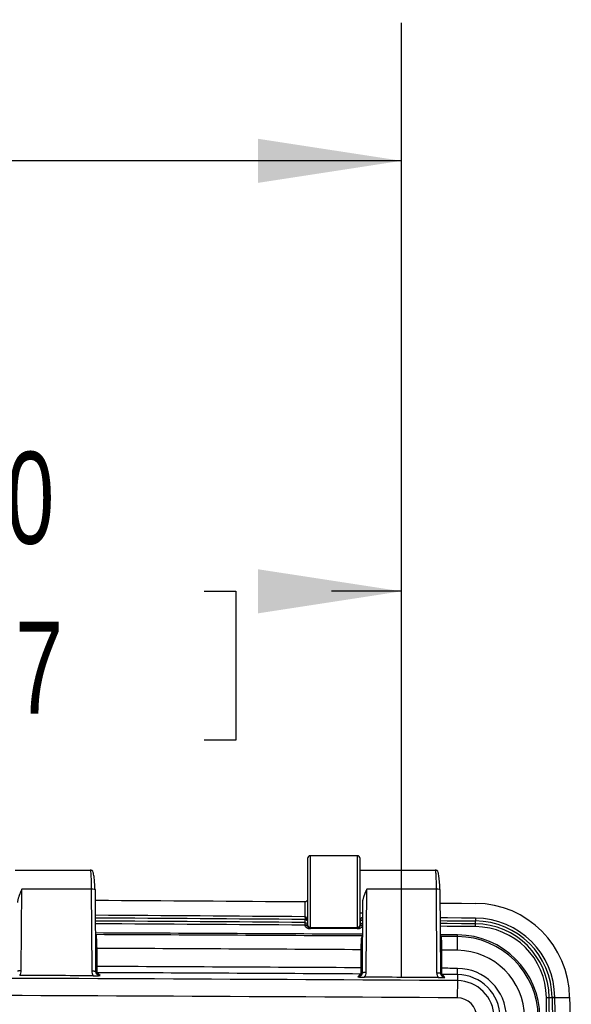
# Model space of a CAD drawing. Header units: inches. Extents: x 2 to 86, y 2 to 66.
# Tile 31 of 36: x 72.6 to 76.6, y 33.1 to 40.2. Entities that reach past the tile are written whole.
import ezdxf

# ---------------------------------------------------------------- set-up
doc = ezdxf.new("R2010")
doc.units = ezdxf.units.IN
doc.header["$LTSCALE"] = 8
doc.header["$MEASUREMENT"] = 0
doc.layers.add('DIMENSIONS', color=140, linetype='Continuous', lineweight=25)
doc.styles.add('SLDTEXTSTYLE0', font='TXT', dxfattribs={"width": 0.7})
doc.dimstyles.new('SLDDIMSTYLE4', dxfattribs={"dimtxt": 0.679688, "dimasz": 1.04, "dimexe": 0, "dimexo": 0.0625, "dimgap": 0.169922, "dimtad": 0, "dimtih": 1, "dimtoh": 1, "dimrnd": 1e-09, "dimzin": 4, "dimdsep": 46, "dimtxsty": 'SLDTEXTSTYLE0', "dimsah": 1, "dimcen": 0.09, "dimadec": 0, "dimazin": 1, "dimtfac": 1, "dimtofl": 0, "dimtmove": 0, "dimatfit": 3, "dimfxl": 0, "dimfrac": 2, "dimtolj": 1, "dimtzin": 12, "dimarcsym": 0})

# ---------------------------------------------------------------- blocks, each defined once
blk = doc.blocks.new('_D_17')
at = {"layer": 'DIMENSIONS'}
for p, q in [((69.8774, 33.2509), (69.8774, 37.0536)), ((75.3774, 33.2509), (75.3774, 37.0536)), ((69.8774, 36.0536), (70.4427, 36.0536)), ((71.3637, 36.0536), (71.1355, 36.0536)), ((71.1355, 36.0536), (71.1355, 34.9734)), ((73.9489, 36.0536), (74.1772, 36.0536)), ((74.1772, 36.0536), (74.1772, 34.9734)), ((75.3774, 36.0536), (74.8699, 36.0536)), ((71.1355, 34.9734), (71.3637, 34.9734)), ((74.1772, 34.9734), (73.9489, 34.9734))]:
    blk.add_line(p, q, dxfattribs=at)
for points in [[(69.8774, 36.0536), (70.9174, 35.8936), (70.9174, 36.2136)], [(75.3774, 36.0536), (74.3374, 36.2136), (74.3374, 35.8936)]]:
    blk.add_solid(points, dxfattribs=at)
at = {"layer": 'DIMENSIONS', "char_height": 0.66667, "attachment_point": 1, "style": 'SLDTEXTSTYLE0'}
for s, insert in [('5.50', (71.6465, 37.0651)), ('139.7', (71.3637, 35.8327))]:
    blk.add_mtext(s, dxfattribs=dict(at, insert=insert))
blk = doc.blocks.new('_D_18')
at = {"layer": 'DIMENSIONS'}
for p, q in [((58.8774, 33.2509), (58.8774, 40.1753)), ((75.3774, 33.2509), (75.3774, 40.1753)), ((58.8774, 39.1753), (64.8227, 39.1753)), ((65.7437, 39.1753), (65.5155, 39.1753)), ((65.5155, 39.1753), (65.5155, 38.0951)), ((68.3289, 39.1753), (68.5571, 39.1753)), ((68.5571, 39.1753), (68.5571, 38.0951)), ((75.3774, 39.1753), (69.2499, 39.1753)), ((65.5155, 38.0951), (65.7437, 38.0951)), ((68.5571, 38.0951), (68.3289, 38.0951))]:
    blk.add_line(p, q, dxfattribs=at)
for points in [[(58.8774, 39.1753), (59.9174, 39.0153), (59.9174, 39.3353)], [(75.3774, 39.1753), (74.3374, 39.3353), (74.3374, 39.0153)]]:
    blk.add_solid(points, dxfattribs=at)
at = {"layer": 'DIMENSIONS', "char_height": 0.66667, "attachment_point": 1, "style": 'SLDTEXTSTYLE0'}
for s, insert in [('16.50', (65.7437, 40.1868)), ('419.1', (65.7437, 38.9544))]:
    blk.add_mtext(s, dxfattribs=dict(at, insert=insert))

msp = doc.modelspace()

# ---------------------------------------------------------------- linework, layer by layer
for p, q in [((75.0574, 34.1359), (74.7174, 34.1359)), ((74.7174, 33.616), (74.7174, 34.1359)), ((75.0574, 34.1359), (75.0574, 33.616)), ((74.6974, 34.1159), (74.6974, 33.636)), ((75.0774, 33.636), (75.0774, 34.1159)), ((72.5774, 34.0319), (73.1225, 34.0319)), ((75.0774, 34.0319), (75.6225, 34.0319)), ((72.6224, 33.3031), (72.6257, 33.8928)), ((73.1291, 33.8928), (72.6257, 33.8928)), ((73.1291, 33.8928), (73.1324, 33.3005)), ((73.1624, 33.2973), (73.159, 33.8895)), ((75.1223, 33.291), (75.1257, 33.8928)), ((75.6291, 33.8928), (75.1257, 33.8928)), ((75.6291, 33.8928), (75.6325, 33.2873)), ((75.6625, 33.284), (75.659, 33.8895)), ((74.6774, 33.8006), (74.6774, 33.6934)), ((75.0952, 33.7984), (75.0923, 33.288)), ((75.0948, 33.7199), (75.0774, 33.7199)), ((74.6776, 33.6522), (74.6774, 33.6323)), ((74.6774, 33.6323), (74.6774, 33.6268)), ((74.6974, 33.6323), (74.6774, 33.6323)), ((74.6776, 33.6735), (74.6776, 33.6522)), ((74.6974, 33.636), (74.6974, 33.6275)), ((75.0774, 33.6535), (75.0774, 33.6362)), ((75.0774, 33.6275), (75.0774, 33.636)), ((75.9139, 33.6221), (75.9141, 33.642)), ((75.9141, 33.642), (75.9143, 33.6633)), ((75.9144, 33.6832), (75.9143, 33.6633)), ((73.1647, 33.5637), (73.1609, 33.5702)), ((75.063, 33.6072), (74.7118, 33.6072)), ((74.7174, 33.616), (75.0574, 33.616)), ((74.7174, 33.6075), (74.7174, 33.616)), ((75.0574, 33.616), (75.0574, 33.6075)), ((75.0942, 33.629), (75.0774, 33.629)), ((75.7846, 33.5498), (75.7847, 33.562)), ((75.6647, 33.5506), (75.6609, 33.5568)), ((75.784, 33.4502), (75.7846, 33.5498)), ((73.1711, 33.3329), (73.1711, 33.464)), ((75.0837, 33.4544), (75.0837, 33.3233)), ((75.6711, 33.3198), (75.6711, 33.4509)), ((73.1634, 33.2895), (73.1717, 33.288)), ((73.1824, 33.2772), (73.1717, 33.288)), ((73.1929, 33.2666), (73.1824, 33.2772)), ((75.0828, 33.2783), (75.0721, 33.2677)), ((75.0912, 33.2798), (75.0828, 33.2783)), ((75.6632, 33.2764), (75.6716, 33.2748)), ((75.6823, 33.2641), (75.6716, 33.2748)), ((75.7829, 33.2742), (75.7827, 33.2302)), ((75.7829, 33.2742), (75.7832, 33.3191)), ((75.0721, 33.2677), (75.0615, 33.2572)), ((75.6929, 33.2534), (75.6823, 33.2641)), ((75.7827, 33.2302), (75.7819, 33.1054)), ((76.4281, 33.1083), (76.448, 33.1085)), ((76.448, 33.1085), (76.4693, 33.1087)), ((76.4892, 33.1089), (76.4693, 33.1087)), ((76.4693, 33.1087), (76.4693, 33.1075)), ((76.4892, 33.1083), (76.4892, 33.1089)), ((76.4892, 33.1083), (76.5964, 33.1083)), ((76.4892, 33.1083), (76.4892, 33.1083)), ((76.5964, 33.1099), (76.5964, 33.1083))]:
    msp.add_line(p, q)
at = {"flags": 128}
for points in [[(75.6596, 33.7926), (75.7109, 33.7922), (75.8132, 33.7913), (75.9154, 33.7904)], [(75.9144, 33.6832), (75.8124, 33.6841), (75.7103, 33.685), (75.6602, 33.6855)], [(75.6603, 33.6655), (75.7101, 33.6651), (75.8122, 33.6642), (75.9143, 33.6633)], [(75.9141, 33.642), (75.812, 33.6429), (75.71, 33.6438), (75.6604, 33.6442)], [(75.7847, 33.562), (75.7688, 33.5621), (75.7529, 33.5622), (75.737, 33.5623), (75.7211, 33.5624), (75.7051, 33.5625), (75.6892, 33.5626), (75.6733, 33.5627), (75.6574, 33.5628)], [(75.9139, 33.6221), (75.8118, 33.623), (75.7098, 33.6239), (75.6605, 33.6243)], [(75.7846, 33.5498), (75.7697, 33.5499), (75.7547, 33.55), (75.7397, 33.5501), (75.7247, 33.5502), (75.7097, 33.5503), (75.6947, 33.5504), (75.6797, 33.5505), (75.6647, 33.5506)], [(75.784, 33.4502), (75.7699, 33.4503), (75.7558, 33.4504), (75.7417, 33.4505), (75.7275, 33.4506), (75.7134, 33.4507), (75.6993, 33.4507), (75.6852, 33.4508), (75.6711, 33.4509)], [(75.7832, 33.3191), (75.7692, 33.3192), (75.7552, 33.3193), (75.7412, 33.3194), (75.7271, 33.3194), (75.7131, 33.3195), (75.6991, 33.3196), (75.6851, 33.3197), (75.6711, 33.3198)], [(75.7829, 33.2742), (75.769, 33.2742), (75.7551, 33.2743), (75.7412, 33.2744), (75.7273, 33.2745), (75.7134, 33.2746), (75.6995, 33.2747), (75.6855, 33.2748), (75.6716, 33.2748)]]:
    msp.add_lwpolyline(points, dxfattribs=at)
for centre, radius, start, end in [((74.7174, 34.1159), 0.02, 90, 180), ((75.0574, 34.1159), 0.02, 0, 90), ((67.1371, -954.2826), 988.112, 89.5627786, 89.6507884), ((75.9093, 33.1033), 0.6871, 0.54909, 89.49098), ((67.1371, -954.2826), 988.0049, 89.5627224, 89.6507152), ((67.1371, -954.2826), 987.9849, 89.5627048, 89.6507013), ((67.1371, -954.2826), 987.9636, 89.5626953, 89.650687), ((67.1371, -954.2826), 987.9437, 89.5626953, 89.6506734), ((74.7174, 33.636), 0.02, 180.00436, 270.00436), ((75.0574, 33.636), 0.02, 269.99564, 359.99564), ((75.9093, 33.1033), 0.5387, 0.54909, 89.49098), ((75.9093, 33.1033), 0.56, 0.54909, 89.49098), ((75.9093, 33.1033), 0.5799, 0.54909, 89.49098), ((67.1274, -1356.0339), 1389.6229, 89.6715289, 89.7513733), ((67.1274, -1356.0339), 1389.6107, 89.6715352, 89.7510713), ((75.781, 32.962), 0.6, 0.3964, 89.64305), ((75.9093, 33.1033), 0.5188, 0.54909, 89.49098), ((75.781, 32.962), 0.5879, 0.3964, 89.64305), ((67.1274, -1356.0339), 1389.5111, 89.6719229, 89.7507917), ((75.781, 32.962), 0.4882, 0.3964, 89.64305), ((67.1274, -1356.0339), 1389.38, 89.6718919, 89.7507682), ((67.1274, -1356.0339), 1389.335, 89.6719191, 89.7507348), ((75.781, 32.962), 0.3122, 0.3964, 89.64305), ((75.781, 32.962), 0.3571, 0.3964, 89.64305), ((67.1274, -1356.0339), 1389.2911, 89.6430462, 89.8240481), ((75.781, 32.962), 0.2682, 0.3964, 89.64305), ((67.1274, -1356.0339), 1389.1663, 89.6430462, 89.8240481), ((75.781, 32.962), 0.1434, 0.3964, 89.64305), ((-599.9637, 26.6259), 676.4228, 359.4509113, 0.5490887), ((-599.9637, 26.6259), 676.4428, 359.4509113, 0.5490887)]:
    msp.add_arc(centre, radius, start, end)
for points in [[(73.1225, 34.0319), (73.1225, 34.0319), (73.1226, 34.0319), (73.1226, 34.0319)], [(75.6225, 34.0319), (75.6225, 34.0319), (75.6226, 34.0319), (75.6226, 34.0319)], [(74.6773, 33.8006), (74.6773, 33.8006), (74.6774, 33.8006), (74.6774, 33.8006)], [(74.6776, 33.6522), (74.6828, 33.6522), (74.6931, 33.6478), (74.6974, 33.6375), (74.6974, 33.6323)], [(75.0774, 33.629), (75.0774, 33.6342), (75.0818, 33.6447), (75.0923, 33.649), (75.0976, 33.6489)], [(73.1651, 33.5631), (73.165, 33.5633), (73.1648, 33.5635), (73.1647, 33.5637)], [(74.7118, 33.6072), (74.7154, 33.6073), (74.7174, 33.6074), (74.7174, 33.6075)], [(75.0574, 33.6075), (75.0574, 33.6074), (75.0594, 33.6073), (75.063, 33.6072)], [(75.0869, 33.5398), (75.0859, 33.531), (75.0843, 33.5056), (75.0837, 33.4715), (75.0837, 33.4544)], [(75.0937, 33.554), (75.0916, 33.5526), (75.0877, 33.5478), (75.0869, 33.5398)], [(75.0972, 33.5412), (75.0939, 33.5402), (75.0904, 33.5397), (75.0869, 33.5398)], [(72.6108, 33.2677), (72.6181, 33.278), (72.6223, 33.2905), (72.6224, 33.3031)], [(73.1324, 33.3005), (73.1325, 33.2881), (73.1366, 33.2758), (73.1437, 33.2655)], [(75.1107, 33.2556), (75.118, 33.2659), (75.1222, 33.2784), (75.1223, 33.291)], [(75.6325, 33.2873), (75.6326, 33.2749), (75.6366, 33.2625), (75.6437, 33.2524)], [(73.1437, 33.2655), (72.9661, 33.2663), (72.7884, 33.267), (72.6108, 33.2677)], [(75.6437, 33.2524), (75.466, 33.2535), (75.2884, 33.2545), (75.1107, 33.2556)], [(76.4693, 33.1075), (76.4708, 33.0088), (76.4755, 32.913), (76.4822, 32.8432)], [(76.5021, 32.8575), (76.4954, 32.9237), (76.4907, 33.0146), (76.4892, 33.1083)]]:
    msp.add_open_spline(points, degree=3)
for points, knots in [([(73.1226, 34.0319), (73.1242, 34.0315), (73.1258, 34.0165), (73.1275, 33.9788), (73.128, 33.9635), (73.1288, 33.9299), (73.129, 33.9115), (73.1291, 33.8928)], [0, 0, 0, 0, 0.5, 0.5, 0.75, 0.75, 1, 1, 1, 1]), ([(73.1368, 34.0282), (73.1359, 34.0287), (73.1316, 34.0312), (73.1266, 34.0316), (73.1226, 34.0319)], [0, 0, 0, 0, 0.209806, 1, 1, 1, 1]), ([(73.1569, 33.8909), (73.156, 33.9079), (73.1542, 33.9425), (73.1495, 33.9869), (73.1436, 34.0193), (73.1391, 34.0253), (73.1369, 34.0283)], [0, 0, 0, 0, 0.240889, 0.488203, 0.741624, 1, 1, 1, 1]), ([(75.6226, 34.0319), (75.6234, 34.0317), (75.6242, 34.0279), (75.6257, 34.0141), (75.6264, 34.0041), (75.6281, 33.9659), (75.6289, 33.9303), (75.6291, 33.8928)], [0, 0, 0, 0, 0.25, 0.25, 0.5, 0.5, 1, 1, 1, 1]), ([(75.6368, 34.0282), (75.6359, 34.0287), (75.6316, 34.0312), (75.6266, 34.0316), (75.6226, 34.0319)], [0, 0, 0, 0, 0.209801, 1, 1, 1, 1]), ([(75.6569, 33.8909), (75.656, 33.9079), (75.6542, 33.9424), (75.6495, 33.9869), (75.6436, 34.0195), (75.6391, 34.0254), (75.6369, 34.0283)], [0, 0, 0, 0, 0.240427, 0.487988, 0.741281, 1, 1, 1, 1]), ([(72.6257, 33.8928), (72.6245, 33.8901), (72.6222, 33.8849), (72.6189, 33.8774), (72.6158, 33.8704), (72.6131, 33.8639), (72.6107, 33.858), (72.6087, 33.8527), (72.6069, 33.8479), (72.6052, 33.8434), (72.603, 33.837), (72.6004, 33.8288), (72.5979, 33.8193), (72.5962, 33.8107), (72.5952, 33.8029), (72.5952, 33.7981), (72.5952, 33.7958)], [0, 0, 0, 0, 0.083339, 0.16088, 0.232626, 0.298576, 0.358731, 0.413094, 0.461665, 0.504447, 0.551297, 0.65685, 0.754398, 0.844026, 0.925844, 1, 1, 1, 1]), ([(73.159, 33.8895), (73.1595, 33.8904), (73.1564, 33.8913), (73.1453, 33.8925), (73.1372, 33.8928), (73.1291, 33.8928)], [0, 0, 0, 0, 0.5, 0.5, 1, 1, 1, 1]), ([(75.1257, 33.8928), (75.1245, 33.8901), (75.1222, 33.8849), (75.1189, 33.8774), (75.1158, 33.8704), (75.1131, 33.8639), (75.1107, 33.858), (75.1087, 33.8527), (75.1069, 33.8479), (75.1052, 33.8434), (75.103, 33.837), (75.1004, 33.8288), (75.0979, 33.8193), (75.0962, 33.8107), (75.0952, 33.8029), (75.0952, 33.7981), (75.0952, 33.7958)], [0, 0, 0, 0, 0.083339, 0.16088, 0.232626, 0.298576, 0.358731, 0.413094, 0.461665, 0.504447, 0.551297, 0.65685, 0.754398, 0.844026, 0.925844, 1, 1, 1, 1]), ([(75.659, 33.8895), (75.6595, 33.8904), (75.6564, 33.8913), (75.6453, 33.8925), (75.6372, 33.8928), (75.6291, 33.8928)], [0, 0, 0, 0, 0.5, 0.5, 1, 1, 1, 1]), ([(74.6974, 33.8224), (74.6974, 33.8214), (74.6973, 33.8193), (74.6967, 33.8165), (74.6959, 33.814), (74.6949, 33.8118), (74.6939, 33.81), (74.6928, 33.8084), (74.6911, 33.8064), (74.6886, 33.8042), (74.6851, 33.8021), (74.6813, 33.8008), (74.6787, 33.8007), (74.6774, 33.8006)], [0, 0, 0, 0, 0.110385, 0.21014, 0.299281, 0.377831, 0.445827, 0.503324, 0.561307, 0.687422, 0.800747, 0.903822, 1, 1, 1, 1]), ([(74.6774, 33.6934), (74.6774, 33.6933), (74.6775, 33.693), (74.6778, 33.6924), (74.6781, 33.6913), (74.6786, 33.6892), (74.6794, 33.685), (74.6797, 33.6796), (74.6794, 33.6758), (74.6787, 33.6744), (74.6782, 33.6738), (74.6778, 33.6736), (74.6776, 33.6735)], [0, 0, 0, 0, 0.01587, 0.032214, 0.063641, 0.126361, 0.251741, 0.500481, 0.749473, 0.874193, 0.909258, 1, 1, 1, 1]), ([(74.6957, 33.6651), (74.6952, 33.6705), (74.6943, 33.6793), (74.6881, 33.6886), (74.6829, 33.6922), (74.6798, 33.6933), (74.6782, 33.6934), (74.6774, 33.6934)], [0, 0, 0, 0, 0.455257, 0.751234, 0.881273, 0.941681, 1, 1, 1, 1]), ([(74.6776, 33.6735), (74.6799, 33.6735), (74.6822, 33.6731), (74.6863, 33.6719), (74.6882, 33.671), (74.693, 33.6678), (74.6951, 33.6652), (74.6962, 33.6624)], [0, 0, 0, 0, 0.25, 0.25, 0.5, 0.5, 1, 1, 1, 1]), ([(75.0974, 33.6901), (75.0943, 33.6901), (75.0913, 33.6887), (75.0861, 33.6841), (75.0839, 33.6809), (75.079, 33.6703), (75.0774, 33.6618), (75.0774, 33.6535)], [0, 0, 0, 0, 0.25, 0.25, 0.5, 0.5, 1, 1, 1, 1]), ([(75.0774, 33.6535), (75.0774, 33.6573), (75.079, 33.6612), (75.0839, 33.666), (75.0861, 33.6675), (75.0913, 33.6696), (75.0943, 33.6702), (75.0974, 33.6702)], [0, 0, 0, 0, 0.5, 0.5, 0.75, 0.75, 1, 1, 1, 1]), ([(73.1711, 33.464), (73.171, 33.4879), (73.1704, 33.5118), (73.1682, 33.5476), (73.1667, 33.5598), (73.1651, 33.5631)], [0, 0, 0, 0, 0.5, 0.5, 1, 1, 1, 1]), ([(74.6974, 33.6275), (74.6974, 33.6273), (74.6952, 33.6272), (74.6879, 33.6269), (74.6826, 33.6268), (74.6774, 33.6268)], [0, 0, 0, 0, 0.5, 0.5, 1, 1, 1, 1]), ([(74.6774, 33.6268), (74.68, 33.6242), (74.6846, 33.6195), (74.6927, 33.6132), (74.7001, 33.6092), (74.7062, 33.6077), (74.7091, 33.6073), (74.7107, 33.6072), (74.7114, 33.6072), (74.7118, 33.6072)], [0, 0, 0, 0, 0.272419, 0.484699, 0.755313, 0.885374, 0.945067, 0.973726, 1, 1, 1, 1]), ([(74.6974, 33.6275), (74.6974, 33.6223), (74.6996, 33.6171), (74.707, 33.6097), (74.7122, 33.6075), (74.7174, 33.6075)], [0, 0, 0, 0, 0.5, 0.5, 1, 1, 1, 1]), ([(75.0574, 33.6075), (75.0626, 33.6075), (75.0678, 33.6097), (75.0752, 33.6171), (75.0774, 33.6223), (75.0774, 33.6275)], [0, 0, 0, 0, 0.5, 0.5, 1, 1, 1, 1]), ([(75.063, 33.6072), (75.0631, 33.6072), (75.0632, 33.6072), (75.0636, 33.6072), (75.0643, 33.6072), (75.0657, 33.6073), (75.0686, 33.6077), (75.0747, 33.6093), (75.0821, 33.6132), (75.0902, 33.6195), (75.0948, 33.6242), (75.0974, 33.6268)], [0, 0, 0, 0, 0.006805, 0.013749, 0.027773, 0.056382, 0.115961, 0.245765, 0.515976, 0.728923, 1, 1, 1, 1]), ([(75.0974, 33.6268), (75.0922, 33.6268), (75.087, 33.6269), (75.0796, 33.6272), (75.0774, 33.6273), (75.0774, 33.6275)], [0, 0, 0, 0, 0.5, 0.5, 1, 1, 1, 1]), ([(75.6711, 33.4509), (75.671, 33.4633), (75.6709, 33.4756), (75.6702, 33.4987), (75.6697, 33.5094), (75.668, 33.5367), (75.6663, 33.5484), (75.6647, 33.5506)], [0, 0, 0, 0, 0.25, 0.25, 0.5, 0.5, 1, 1, 1, 1]), ([(73.1615, 33.464), (73.1626, 33.464), (73.1657, 33.464), (73.169, 33.464), (73.1711, 33.464)], [0, 0, 0, 0, 0.380758, 1, 1, 1, 1]), ([(75.0976, 33.4544), (75.0969, 33.4544), (75.0945, 33.4544), (75.0898, 33.4544), (75.0858, 33.4544), (75.0837, 33.4544)], [0, 0, 0, 0, 0.157933, 0.578967, 1, 1, 1, 1]), ([(75.6615, 33.4509), (75.6627, 33.4509), (75.6658, 33.4509), (75.669, 33.4509), (75.6711, 33.4509)], [0, 0, 0, 0, 0.375783, 1, 1, 1, 1]), ([(72.5944, 33.3012), (72.5952, 33.3014), (72.5967, 33.3018), (72.6005, 33.3023), (72.6051, 33.3027), (72.6105, 33.303), (72.6163, 33.3031), (72.6203, 33.3031), (72.6224, 33.3031)], [0, 0, 0, 0, 0.15871, 0.326968, 0.495226, 0.663484, 0.831742, 1, 1, 1, 1]), ([(73.1324, 33.3005), (73.1345, 33.3005), (73.1385, 33.3005), (73.1444, 33.3003), (73.1497, 33.3001), (73.1543, 33.2996), (73.1581, 33.2992), (73.1597, 33.2988), (73.1604, 33.2986)], [0, 0, 0, 0, 0.168258, 0.336516, 0.504774, 0.673032, 0.84129, 1, 1, 1, 1]), ([(73.157, 33.3329), (73.1577, 33.3329), (73.1602, 33.3329), (73.165, 33.3329), (73.169, 33.3329), (73.1711, 33.3329)], [0, 0, 0, 0, 0.17303, 0.586515, 1, 1, 1, 1]), ([(73.1716, 33.2756), (73.1689, 33.2789), (73.1633, 33.2857), (73.1613, 33.2943), (73.1603, 33.2986)], [0, 0, 0, 0, 0.4891873, 1, 1, 1, 1]), ([(73.1604, 33.2986), (73.1605, 33.2986), (73.1614, 33.2984), (73.1623, 33.2979), (73.1624, 33.2975), (73.1624, 33.2973)], [0, 0, 0, 0, 0.02759, 0.513795, 1, 1, 1, 1]), ([(73.1716, 33.2757), (73.1716, 33.2757), (73.1682, 33.278), (73.1642, 33.2857), (73.163, 33.2934), (73.1624, 33.2973)], [0, 0, 0, 0, 0.006335, 0.502573, 1, 1, 1, 1]), ([(73.1678, 33.2816), (73.1693, 33.2807), (73.1736, 33.2778), (73.1789, 33.2775), (73.1824, 33.2772)], [0, 0, 0, 0, 0.333477, 1, 1, 1, 1]), ([(73.1717, 33.288), (73.1715, 33.2886), (73.1713, 33.2937), (73.1711, 33.3101), (73.171, 33.3215), (73.1711, 33.3329)], [0, 0, 0, 0, 0.5, 0.5, 1, 1, 1, 1]), ([(73.1929, 33.2666), (73.1909, 33.2668), (73.1869, 33.2671), (73.1793, 33.2695), (73.1747, 33.2732), (73.1716, 33.2757)], [0, 0, 0, 0, 0.249585, 0.501155, 1, 1, 1, 1]), ([(75.0837, 33.3233), (75.0837, 33.3119), (75.0836, 33.3006), (75.0832, 33.284), (75.083, 33.2789), (75.0828, 33.2783)], [0, 0, 0, 0, 0.5, 0.5, 1, 1, 1, 1]), ([(75.0944, 33.2892), (75.0934, 33.2848), (75.0915, 33.2761), (75.0858, 33.2694), (75.083, 33.2661)], [0, 0, 0, 0, 0.510812, 1, 1, 1, 1]), ([(75.0978, 33.3233), (75.0971, 33.3233), (75.0946, 33.3233), (75.0898, 33.3233), (75.0858, 33.3233), (75.0837, 33.3233)], [0, 0, 0, 0, 0.173031, 0.586515, 1, 1, 1, 1]), ([(75.0923, 33.2878), (75.0924, 33.288), (75.0925, 33.2885), (75.0933, 33.2889), (75.0943, 33.2891), (75.0943, 33.2891)], [0, 0, 0, 0, 0.486205, 0.972411, 1, 1, 1, 1]), ([(75.0943, 33.2891), (75.0951, 33.2893), (75.0967, 33.2897), (75.1004, 33.2902), (75.105, 33.2906), (75.1104, 33.2909), (75.1162, 33.291), (75.1203, 33.291), (75.1223, 33.291)], [0, 0, 0, 0, 0.15871, 0.326968, 0.495226, 0.663484, 0.831742, 1, 1, 1, 1]), ([(75.6325, 33.2873), (75.6346, 33.2873), (75.6386, 33.2873), (75.6444, 33.2871), (75.6498, 33.2868), (75.6544, 33.2864), (75.6582, 33.2859), (75.6597, 33.2855), (75.6605, 33.2854)], [0, 0, 0, 0, 0.168258, 0.336516, 0.504774, 0.673032, 0.84129, 1, 1, 1, 1]), ([(75.6718, 33.2623), (75.669, 33.2656), (75.6633, 33.2723), (75.6614, 33.281), (75.6604, 33.2854)], [0, 0, 0, 0, 0.489076, 1, 1, 1, 1]), ([(75.6605, 33.2854), (75.6606, 33.2853), (75.6615, 33.2851), (75.6624, 33.2847), (75.6624, 33.2843), (75.6625, 33.284)], [0, 0, 0, 0, 0.0275891, 0.5137945, 1, 1, 1, 1]), ([(75.6623, 33.3198), (75.6632, 33.3198), (75.666, 33.3198), (75.669, 33.3198), (75.6711, 33.3198)], [0, 0, 0, 0, 0.321295, 1, 1, 1, 1]), ([(75.6718, 33.2624), (75.6717, 33.2624), (75.6683, 33.2647), (75.6642, 33.2724), (75.6631, 33.2802), (75.6625, 33.284)], [0, 0, 0, 0, 0.01445, 0.506059, 1, 1, 1, 1]), ([(75.6716, 33.2748), (75.6714, 33.2754), (75.6713, 33.2806), (75.6711, 33.297), (75.671, 33.3084), (75.6711, 33.3198)], [0, 0, 0, 0, 0.5, 0.5, 1, 1, 1, 1]), ([(73.1438, 33.2656), (73.1444, 33.2656), (73.1455, 33.2655), (73.1478, 33.2655), (73.1519, 33.2655), (73.16, 33.2656), (73.1708, 33.2658), (73.1825, 33.2662), (73.1893, 33.2665), (73.1929, 33.2666)], [0, 0, 0, 0, 0.029945, 0.06107, 0.123236, 0.247691, 0.49721, 0.737741, 1, 1, 1, 1]), ([(75.083, 33.2661), (75.08, 33.2636), (75.0753, 33.2599), (75.0676, 33.2575), (75.0635, 33.2573), (75.0615, 33.2572)], [0, 0, 0, 0, 0.498784, 0.75038, 1, 1, 1, 1]), ([(75.0615, 33.2572), (75.0639, 33.257), (75.0686, 33.2568), (75.076, 33.2564), (75.0851, 33.256), (75.0944, 33.2558), (75.1025, 33.2556), (75.1066, 33.2556), (75.1089, 33.2556), (75.11, 33.2556), (75.1106, 33.2556)], [0, 0, 0, 0, 0.177274, 0.34464, 0.502908, 0.752372, 0.8768, 0.938952, 0.970071, 1, 1, 1, 1]), ([(75.0876, 33.2724), (75.0859, 33.2713), (75.0812, 33.2683), (75.0756, 33.2679), (75.0721, 33.2677)], [0, 0, 0, 0, 0.369337, 1, 1, 1, 1]), ([(75.6437, 33.2524), (75.6451, 33.2524), (75.6478, 33.2523), (75.6519, 33.2523), (75.6558, 33.2523), (75.6597, 33.2524), (75.6635, 33.2525), (75.6672, 33.2525), (75.6736, 33.2527), (75.6825, 33.253), (75.6894, 33.2533), (75.6929, 33.2534)], [0, 0, 0, 0, 0.071461, 0.143144, 0.214873, 0.286426, 0.357587, 0.428175, 0.498069, 0.737968, 1, 1, 1, 1]), ([(75.667, 33.2689), (75.6687, 33.2678), (75.6733, 33.2648), (75.6788, 33.2643), (75.6823, 33.2641)], [0, 0, 0, 0, 0.3697347, 1, 1, 1, 1]), ([(75.6929, 33.2534), (75.691, 33.2536), (75.687, 33.2538), (75.6794, 33.2563), (75.6748, 33.2599), (75.6718, 33.2624)], [0, 0, 0, 0, 0.251377, 0.504667, 1, 1, 1, 1]), ([(76.4693, 33.1075), (76.4694, 33.1075), (76.4697, 33.1076), (76.4705, 33.1077), (76.4717, 33.1077), (76.4731, 33.1078), (76.4747, 33.1079), (76.4764, 33.108), (76.4783, 33.108), (76.4802, 33.1081), (76.4821, 33.1082), (76.484, 33.1082), (76.4858, 33.1082), (76.4875, 33.1083), (76.4887, 33.1083), (76.4892, 33.1083)], [0, 0, 0, 0, 0.097987, 0.192465, 0.283432, 0.37089, 0.454836, 0.535272, 0.612197, 0.685609, 0.755511, 0.8219, 0.884778, 0.944145, 1, 1, 1, 1]), ([(76.5964, 33.1083), (76.5964, 33.104), (76.5966, 33.0953), (76.5968, 33.0824), (76.5971, 33.0696), (76.5974, 33.057), (76.5978, 33.0445), (76.5982, 33.0321), (76.5986, 33.0198), (76.5991, 33.0076), (76.5996, 32.9956), (76.6001, 32.9837), (76.6008, 32.9686), (76.6017, 32.9508), (76.6029, 32.9304), (76.6042, 32.9109), (76.6056, 32.8922), (76.6071, 32.8743), (76.6081, 32.8631), (76.6087, 32.8575)], [0, 0, 0, 0, 0.04636, 0.092432, 0.138262, 0.183902, 0.229399, 0.274805, 0.320169, 0.365542, 0.410974, 0.456517, 0.502219, 0.585865, 0.668843, 0.751445, 0.833973, 0.916725, 1, 1, 1, 1])]:
    msp.add_open_spline(points, degree=3, knots=knots)

# ---------------------------------------------------------------- dimensions: what is measured, and where the dimension line sits
at = {"layer": 'DIMENSIONS'}
dim = msp.add_linear_dim(base=(75.3774, 39.1753), p1=(58.8774, 32.8509), p2=(75.3774, 32.8509), angle=0, dimstyle='SLDDIMSTYLE4', dxfattribs=at)
dim.commit()
dim.dimension.update_dxf_attribs({"geometry": '_D_18', "text_midpoint": (67.0363, 39.1753), "dimtype": 160})
dim = msp.add_linear_dim(base=(75.3774, 36.0536), p1=(69.8774, 32.8509), p2=(75.3774, 32.8509), dimstyle='SLDDIMSTYLE4', dxfattribs=at)
dim.commit()
dim.dimension.update_dxf_attribs({"geometry": '_D_17', "text_midpoint": (72.6563, 36.0536), "dimtype": 160})

doc.saveas('drawing.dxf')
